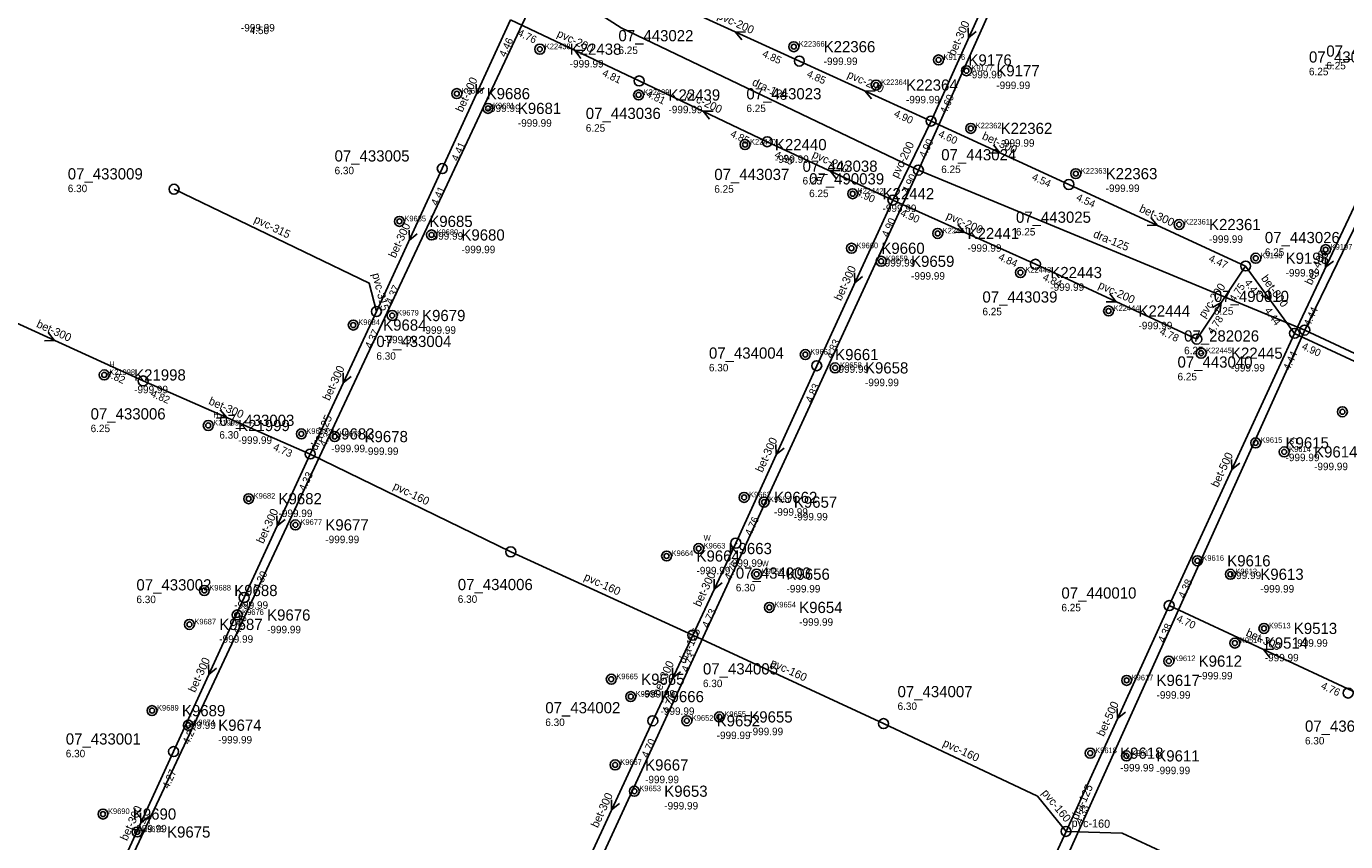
# Model space of a CAD drawing. Header units: metres. Extents: x 164250 to 165477, y 448735 to 450145.
# Tile 30 of 36: x 164931 to 165143, y 449673 to 449804. Entities that reach past the tile are written whole.
import ezdxf

# ---------------------------------------------------------------- set-up
doc = ezdxf.new("R2010")
doc.units = ezdxf.units.M

msp = doc.modelspace()

# ---------------------------------------------------------------- linework, layer by layer
at = {"layer": 'CON_BxH0x0mm', "linetype": 'Continuous'}
msp.add_lwpolyline([(165031.822, 449692.24), (165045.164, 449720.76)], dxfattribs=at)
at = {"layer": 'CON_BxH125x125mm', "linetype": 'Continuous'}
for points in [[(165074.487, 449780.67), (165136.849, 449919.549)], [(164940.879, 449656.037), (164944.875, 449663.377), (165015.281, 449813.607)], [(165015.281, 449813.607), (165019.86, 449810.7), (165022.294, 449806.378), (165026.722, 449803.508), (165074.487, 449780.67)], [(165136.574, 449754.977), (165157.345, 449797.765)], [(165004.026, 449627.891), (165074.487, 449780.67)], [(165074.487, 449780.67), (165136.574, 449754.977)], [(165068.075, 449603.375), (165136.574, 449754.977)], [(165136.574, 449754.977), (165189.388, 449730.329)]]:
    msp.add_lwpolyline(points, dxfattribs=at)
at = {"layer": 'CON_BxH160x160mm', "linetype": 'Continuous'}
for points in [[(164976.779, 449735.075), (165009, 449719.372)], [(165009, 449719.372), (165038.235, 449705.99)], [(165038.235, 449705.99), (165068.886, 449691.785)], [(165068.886, 449691.785), (165093.604, 449680.143), (165098.209, 449674.481)], [(165098.209, 449674.481), (165107.205, 449674.213), (165130.229, 449663.481)]]:
    msp.add_lwpolyline(points, dxfattribs=at)
at = {"layer": 'CON_BxH200x200mm', "linetype": 'Continuous'}
for points in [[(165034.807, 449807.51), (165055.364, 449798.176)], [(165008.939, 449804.787), (165029.63, 449794.995)], [(165055.364, 449798.176), (165076.516, 449788.552)], [(165029.63, 449794.995), (165050.206, 449785.228)], [(165076.516, 449788.552), (165070.399, 449775.862)], [(165050.206, 449785.228), (165070.399, 449775.862)], [(165070.399, 449775.862), (165093.291, 449765.553)], [(165093.291, 449765.553), (165119.206, 449753.532)], [(165127.066, 449765.266), (165119.206, 449753.532)], [(165161.672, 449742), (165134.92, 449754.455)]]:
    msp.add_lwpolyline(points, dxfattribs=at)
at = {"layer": 'CON_BxH300x300mm', "linetype": 'Continuous'}
for points in [[(165088.572, 449815.279), (165076.516, 449788.552)], [(164998.004, 449780.921), (165008.939, 449804.787)], [(165076.516, 449788.552), (165098.665, 449778.358)], [(164987.414, 449757.958), (164998.004, 449780.921)], [(165098.665, 449778.358), (165127.066, 449765.266)], [(165058.153, 449749.258), (165070.399, 449775.862)], [(165134.92, 449754.455), (165127.066, 449765.266)], [(164949.935, 449746.813), (164921.422, 449759.818)], [(164976.779, 449735.075), (164987.414, 449757.958)], [(165045.164, 449720.76), (165058.153, 449749.258)], [(164976.779, 449735.075), (164949.935, 449746.813)], [(164966.171, 449712.041), (164976.779, 449735.075)], [(165038.235, 449705.99), (165045.164, 449720.76)], [(164954.821, 449687.287), (164966.171, 449712.041)], [(165145.108, 449696.629), (165114.783, 449710.735)], [(165031.822, 449692.24), (165038.235, 449705.99)], [(165018.604, 449663.633), (165031.822, 449692.24)], [(164954.821, 449687.287), (164944.345, 449664.375)]]:
    msp.add_lwpolyline(points, dxfattribs=at)
at = {"layer": 'CON_BxH315x315mm', "linetype": 'Continuous'}
msp.add_lwpolyline([(164954.9, 449777.6), (164986.265, 449762.524), (164987.414, 449757.958)], dxfattribs=at)
at = {"layer": 'CON_BxH400x400mm', "linetype": 'Continuous'}
msp.add_lwpolyline([(165134.92, 449754.455), (165144.909, 449775.673)], dxfattribs=at)
at = {"layer": 'CON_BxH500x500mm', "linetype": 'Continuous'}
for points in [[(165134.92, 449754.455), (165114.783, 449710.735)], [(165098.209, 449674.481), (165114.783, 449710.735)], [(165081.588, 449638.377), (165098.209, 449674.481)]]:
    msp.add_lwpolyline(points, dxfattribs=at)
at = {"layer": 'NOD_inspectieput'}
for centre in [(165055.36, 449798.18), (165029.63, 449794.99), (165076.52, 449788.55), (165050.21, 449785.23), (164998, 449780.92), (165074.49, 449780.67), (164954.9, 449777.6), (165098.67, 449778.36), (165070.4, 449775.86), (165093.29, 449765.55), (165127.07, 449765.27), (164987.41, 449757.96), (165134.92, 449754.46), (165136.57, 449754.98), (165119.21, 449753.53), (165058.15, 449749.26), (164949.93, 449746.81), (164976.78, 449735.08), (165045.16, 449720.76), (165009, 449719.37), (164966.17, 449712.04), (165114.78, 449710.73), (165038.23, 449705.99), (165031.82, 449692.24), (165068.89, 449691.78), (164954.82, 449687.29), (165098.21, 449674.48)]:
    msp.add_circle(centre, 0.8, dxfattribs=at)
at = {"layer": 'NOD_onbekend'}
for centre in [(165054.47, 449800.49), (165013.67, 449800.09), (165077.73, 449798.36), (165082.21, 449796.63), (165067.7, 449794.33), (165000.33, 449792.95), (165029.54, 449792.74), (165005.34, 449790.58), (165082.9, 449787.37), (165046.64, 449784.77), (165099.78, 449780.1), (165063.93, 449776.88), (164991.11, 449772.44), (165116.38, 449771.93), (164996.27, 449770.26), (165077.59, 449770.5), (165063.74, 449768.12), (165128.69, 449766.52), (165139.92, 449767.9), (165068.51, 449766.03), (165090.88, 449764.22), (165105.05, 449758.05), (164983.7, 449755.79), (164989.95, 449757.32), (165056.32, 449751.05), (165119.91, 449751.27), (164943.69, 449747.78), (165061.11, 449748.91), (165142.61, 449741.86), (164960.4, 449739.66), (164975.35, 449738.31), (164980.71, 449737.88), (165128.68, 449736.87), (165133.26, 449735.42), (164966.89, 449727.9), (165046.49, 449728.11), (165049.69, 449727.35), (164974.41, 449723.7), (165039.19, 449719.9), (165034.04, 449718.7), (165119.31, 449717.93), (165048.5, 449715.78), (165124.62, 449715.77), (164959.77, 449713.16), (164965.05, 449709.23), (165050.54, 449710.44), (164957.37, 449707.71), (165130.01, 449707.07), (165125.34, 449704.72), (165114.72, 449701.82), (165025.15, 449698.91), (165107.95, 449698.73), (165143.53, 449696.69), (165028.27, 449696.12), (164951.37, 449693.87), (165037.28, 449692.24), (165042.52, 449692.86), (164957.2, 449691.53), (165102.1, 449687.04), (165107.91, 449686.6), (165025.77, 449685.15), (165028.86, 449680.93), (164943.49, 449677.26), (164948.98, 449674.38)]:
    msp.add_circle(centre, 0.8, dxfattribs=at)
at = {"layer": 'onbekend'}
for centre in [(165054.47, 449800.49), (165000.33, 449792.95), (165005.34, 449790.58), (165099.78, 449780.1), (165063.93, 449776.88), (164991.11, 449772.44), (165063.74, 449768.12), (165139.92, 449767.9), (165128.69, 449766.52), (164983.7, 449755.79), (164975.35, 449738.31), (165133.26, 449735.42), (165046.49, 449728.11), (164974.41, 449723.7), (165034.04, 449718.7), (165048.5, 449715.78), (165124.62, 449715.77), (164959.77, 449713.16), (165114.72, 449701.82), (165028.27, 449696.12), (165042.52, 449692.86), (165028.86, 449680.93), (164948.98, 449674.38)]:
    msp.add_circle(centre, 0.4, dxfattribs=at)
at = {"layer": 'PIJL'}
for points in [[(165082.48, 449803.52), (165082.54, 449801.92), (165083.79, 449802.93)], [(165046.69, 449802.9), (165045.09, 449802.84), (165046.1, 449801.59)], [(165020.89, 449799.93), (165019.28, 449799.89), (165020.28, 449798.62)], [(165003.42, 449794.46), (165003.47, 449792.85), (165004.73, 449793.86)], [(165067.55, 449793.42), (165065.94, 449793.36), (165066.95, 449792.11)], [(165041.53, 449790.14), (165039.92, 449790.11), (165040.91, 449788.84)], [(165086.58, 449784.71), (165087.59, 449783.46), (165085.98, 449783.4)], [(165061.91, 449780.59), (165060.3, 449780.55), (165061.31, 449779.29)], [(165080.83, 449771.96), (165081.85, 449770.71), (165080.24, 449770.64)], [(165111.86, 449773.07), (165112.87, 449771.81), (165111.26, 449771.76)], [(164992.66, 449771.05), (164992.71, 449769.44), (164993.97, 449770.45)], [(165139.88, 449766.67), (165139.91, 449765.06), (165141.18, 449766.06)], [(165064.22, 449764.17), (165064.28, 449762.56), (165065.53, 449763.57)], [(165105.25, 449760.8), (165106.25, 449759.54), (165104.64, 449759.5)], [(165130.73, 449761.45), (165130.99, 449759.86), (165129.56, 449760.6)], [(165121.74, 449758.6), (165123.14, 449759.4), (165122.93, 449757.8)], [(164934.67, 449754.57), (164935.68, 449753.32), (164934.07, 449753.26)], [(164982.05, 449748.13), (164982.1, 449746.52), (164983.36, 449747.52)], [(164962.33, 449742.18), (164963.36, 449740.94), (164961.75, 449740.86)], [(165051.6, 449736.62), (165051.66, 449735.01), (165052.91, 449736.02)], [(165124.8, 449734.2), (165124.85, 449732.59), (165126.11, 449733.6)], [(164971.42, 449725.17), (164971.48, 449723.56), (164972.73, 449724.56)], [(165041.66, 449714.98), (165041.7, 449713.38), (165042.96, 449714.37)], [(165131.55, 449703.73), (165129.95, 449703.68), (165130.95, 449702.42)], [(164960.44, 449701.27), (164960.5, 449699.66), (164961.75, 449700.67)], [(165034.98, 449700.72), (165035.03, 449699.11), (165036.29, 449700.12)], [(165106.44, 449694.22), (165106.5, 449692.61), (165107.75, 449693.62)], [(165025.16, 449679.55), (165025.21, 449677.94), (165026.47, 449678.94)], [(164949.53, 449677.44), (164949.58, 449675.83), (164950.84, 449676.84)]]:
    msp.add_lwpolyline(points, dxfattribs=at)
at = {"layer": 'straatkolk'}
for centre in [(165013.67, 449800.09), (165077.73, 449798.36), (165082.21, 449796.63), (165067.7, 449794.33), (165029.54, 449792.74), (165082.9, 449787.37), (165046.64, 449784.77), (165116.38, 449771.93), (164996.27, 449770.26), (165077.59, 449770.5), (165068.51, 449766.03), (165090.88, 449764.22), (164989.95, 449757.32), (165105.05, 449758.05), (165056.32, 449751.05), (165119.91, 449751.27), (164943.69, 449747.78), (165061.11, 449748.91), (165142.61, 449741.86), (164960.4, 449739.66), (164980.71, 449737.88), (165128.68, 449736.87), (164966.89, 449727.9), (165049.69, 449727.35), (165039.19, 449719.9), (165119.31, 449717.93), (165050.54, 449710.44), (164957.37, 449707.71), (164965.05, 449709.23), (165130.01, 449707.07), (165125.34, 449704.72), (165025.15, 449698.91), (165107.95, 449698.73), (164951.37, 449693.87), (164957.2, 449691.53), (165037.28, 449692.24), (165102.1, 449687.04), (165107.91, 449686.6), (165025.77, 449685.15), (164943.49, 449677.26)]:
    msp.add_circle(centre, 0.4, dxfattribs=at)

# ---------------------------------------------------------------- texts
at = {"layer": 'DMM_BxH125x125mm'}
for rotation, p in [(-25.55, (165047.66, 449794.36)), (-22.48, (165102.47, 449769.94)), (64.89, (164977.82, 449735.55)), (65.24, (165037.01, 449701.3)), (65.68, (165100.12, 449676.2))]:
    msp.add_text('dra-125', height=1.3, rotation=rotation, dxfattribs=at).set_placement(p)
at = {"layer": 'DMM_BxH160x160mm'}
for rotation, p in [(-25.98, (164989.97, 449729.51)), (-24.6, (165020.64, 449714.9)), (-24.87, (165050.59, 449701.11)), (-25.22, (165078.29, 449688.24)), (-50.88, (165094.21, 449680.62)), (-1.71, (165099.09, 449675.22))]:
    msp.add_text('pvc-160', height=1.3, rotation=rotation, dxfattribs=at).set_placement(p)
at = {"layer": 'DMM_BxH200x200mm'}
for rotation, p in [(-24.42, (165042.09, 449805.05)), (-25.33, (165016.32, 449802.17)), (-24.47, (165062.95, 449795.58)), (-25.39, (165036.98, 449792.39)), (64.26, (165071.17, 449779.28)), (-24.88, (165057.33, 449782.77)), (-24.24, (165078.85, 449772.93)), (-24.88, (165103.28, 449761.77)), (56.18, (165120.46, 449756.81))]:
    msp.add_text('pvc-200', height=1.3, rotation=rotation, dxfattribs=at).set_placement(p)
at = {"layer": 'DMM_BxH300x300mm'}
for rotation, p in [(65.72, (165080.34, 449798.91)), (65.38, (165001.24, 449789.86)), (-24.71, (165084.61, 449785.71)), (-24.75, (165109.87, 449774.05)), (65.24, (164990.46, 449766.45)), (65.28, (165062.06, 449759.58)), (-54, (165129.49, 449763.27)), (-24.52, (164932.68, 449755.52)), (65.07, (164979.86, 449743.55)), (-23.62, (164960.34, 449743.12)), (65.5, (165049.43, 449732.01)), (65.27, (164969.24, 449720.58)), (64.87, (165039.45, 449710.43)), (-24.95, (165126.99, 449705.93)), (65.37, (164958.28, 449696.67)), (65, (165032.79, 449696.14)), (65.2, (165022.98, 449674.95)), (65.43, (164947.35, 449672.86))]:
    msp.add_text('bet-300', height=1.3, rotation=rotation, dxfattribs=at).set_placement(p)
at = {"layer": 'DMM_BxH315x315mm'}
for rotation, p in [(-25.67, (164967.63, 449772.33)), (-75.88, (164986.71, 449763.97))]:
    msp.add_text('pvc-315', height=1.3, rotation=rotation, dxfattribs=at).set_placement(p)
at = {"layer": 'DMM_BxH400x400mm'}
msp.add_text('bet-400', height=1.3, rotation=64.79, dxfattribs=at).set_placement((165137.67, 449762.11))
at = {"layer": 'DMM_BxH500x500mm'}
for rotation, p in [(65.27, (165122.62, 449729.61)), (65.43, (165104.27, 449689.61))]:
    msp.add_text('bet-500', height=1.3, rotation=rotation, dxfattribs=at).set_placement(p)
at = {"layer": 'INV_BxH200x200mm'}
for s, rotation, p in [('4.76', -25.33, (165009.98, 449802.3)), ('4.85', -24.42, (165049.3, 449798.95)), ('4.81', -25.33, (165023.58, 449795.87)), ('4.85', -24.47, (165056.44, 449795.71)), ('4.81', -25.39, (165030.66, 449792.51)), ('4.90', -24.47, (165070.45, 449789.33)), ('4.85', -25.39, (165044.16, 449786.11)), ('4.90', 64.26, (165075.6, 449782.51)), ('4.85', -24.88, (165051.26, 449782.75)), ('4.90', 64.26, (165072.89, 449776.88)), ('4.90', -24.88, (165064.34, 449776.69)), ('4.90', -24.24, (165071.48, 449773.4)), ('4.84', -24.24, (165087.23, 449766.31)), ('4.84', -24.88, (165094.35, 449763.08)), ('4.75', 56.18, (165125.31, 449759.41)), ('4.78', 56.18, (165121.81, 449754.19)), ('4.78', -24.88, (165113.15, 449754.36)), ('4.90', -24.97, (165135.97, 449751.98))]:
    msp.add_text(s, height=1.2, rotation=rotation, dxfattribs=at).set_placement(p)
at = {"layer": 'INV_BxH300x300mm'}
for s, rotation, p in [('4.46', 65.38, (165008.14, 449798.73)), ('4.60', 65.72, (165078.98, 449789.63)), ('4.60', -24.71, (165077.58, 449786.08)), ('4.41', 65.38, (165000.47, 449781.99)), ('4.54', -24.71, (165092.61, 449779.16)), ('4.41', 65.24, (164997.19, 449774.86)), ('4.54', -24.75, (165099.73, 449775.89)), ('4.90', 65.28, (165069.59, 449769.8)), ('4.47', -24.75, (165121.01, 449766.08)), ('4.37', 65.24, (164989.89, 449759.02)), ('4.47', -54, (165126.79, 449762.59)), ('4.44', -54, (165130.03, 449758.12)), ('4.37', 65.07, (164986.58, 449751.9)), ('4.83', 65.28, (165060.62, 449750.32)), ('4.82', -24.52, (164943.87, 449747.6)), ('4.83', 65.5, (165057.37, 449743.2)), ('4.82', -23.62, (164951.05, 449744.36)), ('4.33', 65.07, (164979.25, 449736.13)), ('4.73', -23.62, (164970.71, 449735.77)), ('4.33', 65.27, (164975.97, 449729.02)), ('4.76', 65.5, (165047.63, 449721.83)), ('4.30', 65.27, (164968.64, 449713.1)), ('4.76', 64.87, (165044.31, 449714.71)), ('4.73', 64.87, (165040.71, 449707.04)), ('4.30', 65.37, (164965.37, 449705.98)), ('4.70', -24.95, (165115.84, 449708.26)), ('4.73', 65, (165037.4, 449699.94)), ('4.76', -24.95, (165139.05, 449697.46)), ('4.70', 65, (165034.3, 449693.29)), ('4.27', 65.37, (164957.29, 449688.35)), ('4.70', 65.2, (165031.01, 449686.18)), ('4.27', 65.43, (164954.03, 449681.23))]:
    msp.add_text(s, height=1.2, rotation=rotation, dxfattribs=at).set_placement(p)
at = {"layer": 'INV_BxH400x400mm'}
msp.add_text('4.44', height=1.2, rotation=64.79, dxfattribs=at).set_placement((165137.4, 449755.5))
at = {"layer": 'INV_BxH500x500mm'}
for s, rotation, p in [('4.44', 65.27, (165134.11, 449748.4)), ('4.38', 65.27, (165117.25, 449711.8)), ('4.38', 65.43, (165113.99, 449704.68)), ('4.33', 65.43, (165100.68, 449675.55))]:
    msp.add_text(s, height=1.2, rotation=rotation, dxfattribs=at).set_placement(p)
at = {"layer": 'KO_INSPECTIE'}
for s, p in [('H', (164944.49, 449749.04)), ('H', (164961.2, 449740.91)), ('ST', (165134.06, 449736.68)), ('W', (165039.99, 449721.16)), ('W', (165049.3, 449717.04)), ('ST', (164965.85, 449710.49)), ('VT', (164949.78, 449675.64))]:
    msp.add_text(s, height=0.9, dxfattribs=at).set_placement(p)
at = {"layer": 'KO_NUMMER'}
for s, p in [('K22366', (165055.27, 449800.49)), ('K22438', (165014.47, 449800.09)), ('K9176', (165078.53, 449798.36)), ('K9177', (165083.01, 449796.63)), ('K22364', (165068.5, 449794.33)), ('K9686', (165001.13, 449792.95)), ('K22439', (165030.34, 449792.74)), ('K9681', (165006.14, 449790.58)), ('K22362', (165083.7, 449787.37)), ('K22440', (165047.44, 449784.77)), ('K22363', (165100.58, 449780.1)), ('K22442', (165064.73, 449776.88)), ('K9685', (164991.91, 449772.44)), ('K22441', (165078.39, 449770.5)), ('K22361', (165117.18, 449771.93)), ('K9680', (164997.07, 449770.26)), ('K9660', (165064.54, 449768.12)), ('K9198', (165129.49, 449766.52)), ('K9197', (165140.72, 449767.9)), ('K9659', (165069.31, 449766.03)), ('K22443', (165091.68, 449764.22)), ('K22444', (165105.85, 449758.05)), ('K9684', (164984.5, 449755.79)), ('K9679', (164990.75, 449757.32)), ('K9661', (165057.12, 449751.05)), ('K22445', (165120.71, 449751.27)), ('K21998', (164944.49, 449747.78)), ('K9658', (165061.91, 449748.91)), ('K21999', (164961.2, 449739.66)), ('K9683', (164976.15, 449738.31)), ('K9678', (164981.51, 449737.88)), ('K9615', (165129.48, 449736.87)), ('K9614', (165134.06, 449735.42)), ('K9662', (165047.29, 449728.11)), ('K9682', (164967.69, 449727.9)), ('K9657', (165050.49, 449727.35)), ('K9677', (164975.21, 449723.7)), ('K9663', (165039.99, 449719.9)), ('K9664', (165034.84, 449718.7)), ('K9616', (165120.11, 449717.93)), ('K9656', (165049.3, 449715.78)), ('K9613', (165125.42, 449715.77)), ('K9688', (164960.57, 449713.16)), ('K9676', (164965.85, 449709.23)), ('K9654', (165051.34, 449710.44)), ('K9687', (164958.17, 449707.71)), ('K9513', (165130.81, 449707.07)), ('K9514', (165126.14, 449704.72)), ('K9612', (165115.52, 449701.82)), ('K9665', (165025.95, 449698.91)), ('K9617', (165108.75, 449698.73)), ('K9666', (165029.07, 449696.12)), ('K9689', (164952.17, 449693.87)), ('K9652', (165038.08, 449692.24)), ('K9655', (165043.32, 449692.86)), ('K9674', (164958, 449691.53)), ('K9618', (165102.9, 449687.04)), ('K9611', (165108.71, 449686.6)), ('K9667', (165026.58, 449685.15)), ('K9653', (165029.66, 449680.93)), ('K9690', (164944.29, 449677.26)), ('K9675', (164949.78, 449674.38))]:
    msp.add_text(s, height=0.9, dxfattribs=at).set_placement(p)
at = {"layer": 'NLV_inspectieput'}
for s, p in [('6.25', (165026.3, 449799.32)), ('6.25', (165137.24, 449795.9)), ('6.25', (165140.03, 449796.85)), ('6.25', (165046.86, 449789.99)), ('6.25', (165021.05, 449786.84)), ('6.30', (164980.69, 449780.01)), ('6.25', (165078.16, 449780.2)), ('6.30', (164937.83, 449777.13)), ('6.25', (165041.7, 449777.04)), ('6.25', (165055.88, 449778.36)), ('6.25', (165056.94, 449776.33)), ('6.25', (165090.16, 449770.17)), ('6.25', (165130.15, 449766.9)), ('6.25', (165121.97, 449757.45)), ('6.25', (165084.78, 449757.36)), ('6.25', (165117.18, 449751.1)), ('6.30', (164987.41, 449750.22)), ('6.30', (165040.84, 449748.35)), ('6.25', (165116.12, 449746.91)), ('6.25', (164941.5, 449738.59)), ('6.30', (164962.18, 449737.55)), ('6.30', (165045.16, 449713.02)), ('6.30', (164948.86, 449711.13)), ('6.30', (165000.49, 449711.18)), ('6.25', (165097.47, 449709.82)), ('6.30', (165039.88, 449697.64)), ('6.30', (165071.14, 449693.98)), ('6.30', (165014.55, 449691.4)), ('6.30', (165136.6, 449688.44)), ('6.30', (164937.51, 449686.38))]:
    msp.add_text(s, height=1.2, dxfattribs=at).set_placement(p)
at = {"layer": 'NLV_onbekend'}
for p in [(165018.47, 449797.15), (165059.27, 449797.55), (165082.53, 449795.42), (165087.01, 449793.69), (165072.5, 449791.39), (165005.13, 449790), (165034.34, 449789.8), (165010.14, 449787.64), (165087.7, 449784.43), (165051.44, 449781.83), (165104.58, 449777.16), (165068.73, 449773.94), (164995.91, 449769.5), (165121.18, 449768.99), (165001.07, 449767.32), (165082.39, 449767.56), (165068.54, 449765.18), (165073.31, 449763.08), (165133.49, 449763.58), (165095.68, 449761.28), (164994.75, 449754.38), (165109.85, 449755.11), (164988.5, 449752.85), (165061.12, 449748.11), (165124.71, 449748.33), (164948.49, 449744.84), (165065.91, 449745.97), (164965.2, 449736.71), (164980.15, 449735.37), (164985.51, 449734.93), (165133.48, 449733.93), (165138.06, 449732.48), (164971.69, 449724.96), (165051.29, 449725.17), (165054.49, 449724.41), (164979.21, 449720.76), (165038.84, 449715.76), (165043.99, 449716.96), (165124.11, 449714.99), (165053.3, 449712.84), (165129.42, 449712.83), (164964.57, 449710.22), (165055.34, 449707.5), (164962.17, 449704.77), (164969.85, 449706.29), (165134.81, 449704.13), (165130.14, 449701.78), (165119.52, 449698.88), (165029.95, 449695.97), (165112.75, 449695.79), (165033.07, 449693.18), (164956.17, 449690.93), (165047.32, 449689.92), (164962, 449688.59), (165042.08, 449689.3), (165106.9, 449684.1), (165112.71, 449683.66), (165030.58, 449682.21), (165033.66, 449677.99), (164948.29, 449674.32)]:
    msp.add_text('-999.99', height=1.2, dxfattribs=at).set_placement(p)
at = {"layer": 'NLV_uitmonding'}
msp.add_text('4.50', height=1.2, dxfattribs=at).set_placement((164967.05, 449802.51))
at = {"layer": 'NLV_uittredepunt'}
msp.add_text('-999.99', height=1.2, dxfattribs=at).set_placement((164965.65, 449802.94))
at = {"layer": 'NNR_inspectieput'}
for s, p in [('07_443022', (165026.3, 449801.36)), ('07_430002', (165137.24, 449797.94)), ('07_490007', (165140.03, 449798.89)), ('07_443023', (165046.86, 449792.03)), ('07_443036', (165021.05, 449788.88)), ('07_443024', (165078.16, 449782.24)), ('07_433005', (164980.69, 449782.05)), ('07_443038', (165055.88, 449780.4)), ('07_433009', (164937.83, 449779.17)), ('07_443037', (165041.7, 449779.08)), ('07_490039', (165056.94, 449778.37)), ('07_443025', (165090.16, 449772.21)), ('07_443026', (165130.15, 449768.94)), ('07_443039', (165084.78, 449759.4)), ('07_490010', (165121.97, 449759.49)), ('07_282026', (165117.18, 449753.14)), ('07_433004', (164987.41, 449752.26)), ('07_434004', (165040.84, 449750.39)), ('07_443040', (165116.12, 449748.95)), ('07_433006', (164941.5, 449740.63)), ('07_433003', (164962.18, 449739.59)), ('07_434003', (165045.16, 449715.06)), ('07_433002', (164948.86, 449713.17)), ('07_434006', (165000.49, 449713.22)), ('07_440010', (165097.47, 449711.86)), ('07_434005', (165039.88, 449699.68)), ('07_434007', (165071.14, 449696.02)), ('07_434002', (165014.55, 449693.44)), ('07_436001', (165136.6, 449690.48)), ('07_433001', (164937.51, 449688.42))]:
    msp.add_text(s, height=1.8, dxfattribs=at).set_placement(p)
at = {"layer": 'NNR_onbekend'}
for s, p in [('K22438', (165018.47, 449799.19)), ('K22366', (165059.27, 449799.59)), ('K9176', (165082.53, 449797.46)), ('K9177', (165087.01, 449795.73)), ('K22364', (165072.5, 449793.43)), ('K9686', (165005.13, 449792.05)), ('K22439', (165034.34, 449791.84)), ('K9681', (165010.14, 449789.68)), ('K22362', (165087.7, 449786.47)), ('K22440', (165051.44, 449783.87)), ('K22363', (165104.58, 449779.2)), ('K22442', (165068.73, 449775.98)), ('K9685', (164995.91, 449771.54)), ('K22441', (165082.39, 449769.6)), ('K22361', (165121.18, 449771.03)), ('K9680', (165001.07, 449769.36)), ('K9660', (165068.54, 449767.22)), ('K9198', (165133.49, 449765.62)), ('K9659', (165073.31, 449765.13)), ('K22443', (165095.68, 449763.32)), ('K22444', (165109.85, 449757.15)), ('K9684', (164988.5, 449754.89)), ('K9679', (164994.75, 449756.42)), ('K9661', (165061.12, 449750.15)), ('K22445', (165124.71, 449750.37)), ('K21998', (164948.49, 449746.88)), ('K9658', (165065.91, 449748.01)), ('K21999', (164965.2, 449738.76)), ('K9683', (164980.15, 449737.41)), ('K9678', (164985.51, 449736.98)), ('K9615', (165133.48, 449735.97)), ('K9614', (165138.06, 449734.52)), ('K9662', (165051.29, 449727.21)), ('K9682', (164971.69, 449727)), ('K9657', (165054.49, 449726.45)), ('K9677', (164979.21, 449722.8)), ('K9663', (165043.99, 449719)), ('K9664', (165038.84, 449717.8)), ('K9616', (165124.11, 449717.03)), ('K9656', (165053.3, 449714.88)), ('K9613', (165129.42, 449714.87)), ('K9688', (164964.57, 449712.26)), ('K9676', (164969.85, 449708.33)), ('K9654', (165055.34, 449709.54)), ('K9687', (164962.17, 449706.81)), ('K9513', (165134.81, 449706.17)), ('K9514', (165130.14, 449703.82)), ('K9612', (165119.52, 449700.92)), ('K9665', (165029.95, 449698.01)), ('K9617', (165112.75, 449697.83)), ('K9666', (165033.07, 449695.22)), ('K9689', (164956.17, 449692.97)), ('K9652', (165042.08, 449691.34)), ('K9655', (165047.32, 449691.96)), ('K9674', (164962, 449690.63)), ('K9618', (165106.9, 449686.14)), ('K9611', (165112.71, 449685.7)), ('K9667', (165030.58, 449684.25)), ('K9653', (165033.66, 449680.03)), ('K9690', (164948.29, 449676.36)), ('K9675', (164953.78, 449673.48))]:
    msp.add_text(s, height=1.8, dxfattribs=at).set_placement(p)

doc.saveas('drawing.dxf')
